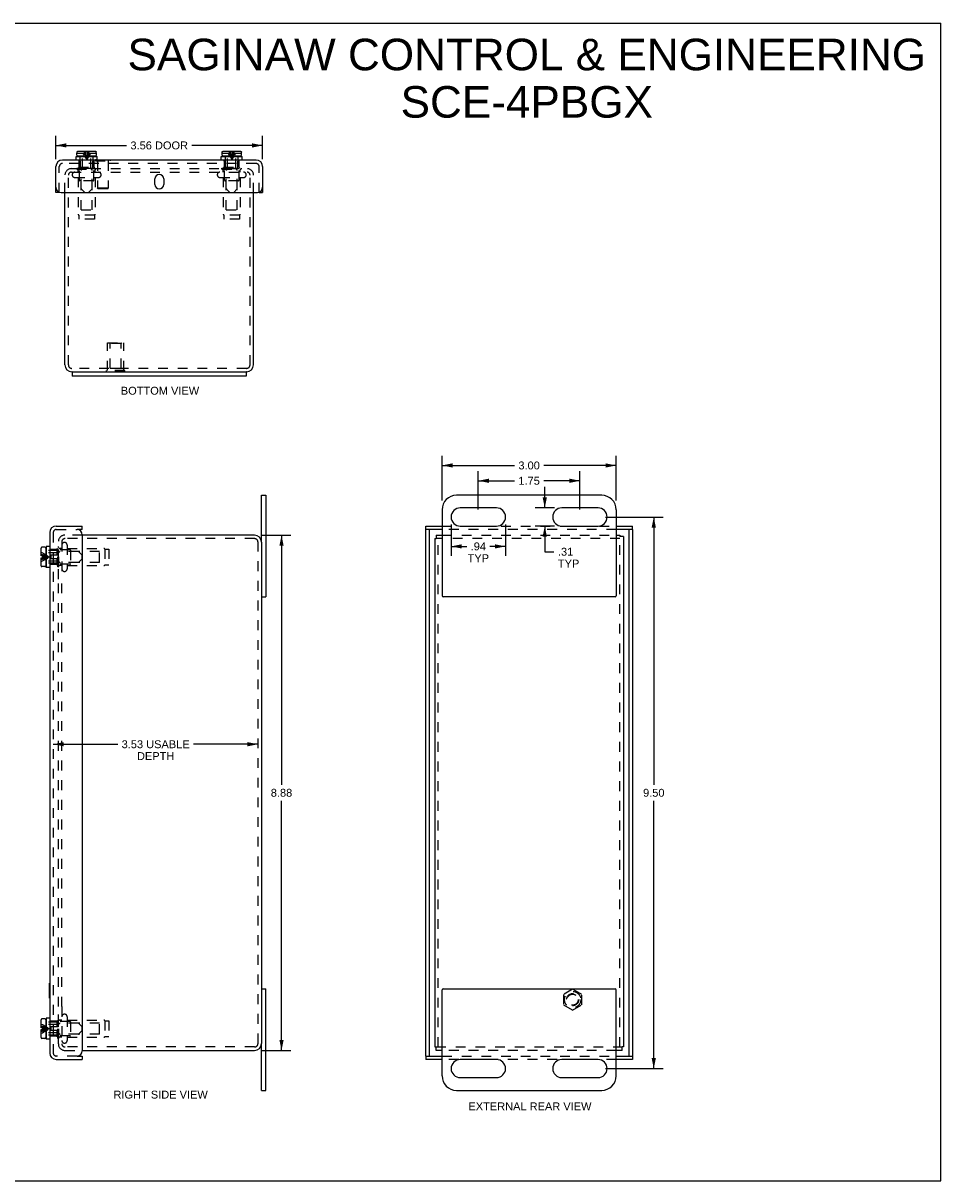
# Model space of a CAD drawing. Header units: inches. Extents: x 0 to 30.8, y 0 to 19.9.
# Tile 3 of 3: x 15 to 30.8, y 0 to 19.9. Entities that reach past the tile are written whole.
import ezdxf

# ---------------------------------------------------------------- set-up
doc = ezdxf.new("R2010")
doc.units = ezdxf.units.IN
doc.header["$LTSCALE"] = 1.694904
doc.header["$MEASUREMENT"] = 0
doc.linetypes.add('HIDDEN', pattern=[0.2, 0.1, -0.1])
doc.layers.get('0').update_dxf_attribs({"linetype": 'CONTINUOUS'})
for name, color, linetype in [('DEFAULT_2', 8, 'HIDDEN'), ('DIMENSIONS', 7, 'CONTINUOUS'), ('DOOR_ASSEMBLY', 7, 'CONTINUOUS')]:
    doc.layers.add(name, color=color, linetype=linetype)
doc.styles.get("Standard").update_dxf_attribs({"font": 'arial.ttf'})
doc.dimstyles.new('DIMSTYLE_2', dxfattribs={"dimtxt": 0.135955, "dimasz": 0.181273, "dimexe": 0.09, "dimexo": 0.07, "dimgap": 0.0375, "dimtad": 0, "dimtih": 1, "dimtoh": 1, "dimzin": 4, "dimdsep": 46, "dimtxsty": 'Standard', "dimblk": '_FILLED', "dimblk1": '_FILLED', "dimblk2": '_FILLED', "dimcen": 0.09, "dimadec": 3, "dimazin": 1, "dimtfac": 1, "dimtdec": 3, "dimtofl": 0, "dimtmove": 0, "dimatfit": 3, "dimldrblk": '_FILLED', "dimfxl": 0, "dimtolj": 1, "dimtzin": 4, "dimarcsym": 0})

# ---------------------------------------------------------------- blocks, each defined once
blk = doc.blocks.new('_FILLED')
at = {"color": 0, "linetype": 'ByBlock'}
blk.add_solid([(0, 0), (-1, 0.2), (-1, -0.2)], dxfattribs=at)
blk = doc.blocks.new('*D3')
at = {"layer": 'DIMENSIONS', "color": 2, "linetype": 'Continuous'}
for p, q in [((15.567, 17.597), (15.567, 17.997)), ((19.13, 17.597), (19.13, 17.997)), ((15.567, 17.834), (16.785, 17.834)), ((19.13, 17.834), (17.912, 17.834))]:
    blk.add_line(p, q, dxfattribs=at)
at = {"layer": 'DIMENSIONS', "color": 2, "linetype": 'Continuous', "xscale": 0.1812731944, "yscale": 0.1812731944, "zscale": 0.1812731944, "rotation": 180}
blk.add_blockref('_FILLED', (15.567, 17.834), dxfattribs=at)
at = {"layer": 'DIMENSIONS', "color": 2, "linetype": 'Continuous', "xscale": 0.1812731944, "yscale": 0.1812731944, "zscale": 0.1812731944}
blk.add_blockref('_FILLED', (19.13, 17.834), dxfattribs=at)
at = {"layer": 'DIMENSIONS', "color": 2, "linetype": 'Continuous', "insert": (17.349, 17.902), "char_height": 0.136, "width": 0.99111, "attachment_point": 2, "line_spacing_factor": 0.9}
blk.add_mtext('3.56 DOOR', dxfattribs=at)
blk = doc.blocks.new('*D4')
at = {"layer": 'DIMENSIONS', "color": 2, "linetype": 'Continuous'}
for p, q in [((22.222, 11.717), (22.222, 12.485)), ((25.222, 11.717), (25.222, 12.485)), ((22.222, 12.322), (23.47, 12.322)), ((25.222, 12.322), (23.975, 12.322))]:
    blk.add_line(p, q, dxfattribs=at)
at = {"layer": 'DIMENSIONS', "color": 2, "linetype": 'Continuous', "xscale": 0.1812731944, "yscale": 0.1812731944, "zscale": 0.1812731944, "rotation": 180}
blk.add_blockref('_FILLED', (22.222, 12.322), dxfattribs=at)
at = {"layer": 'DIMENSIONS', "color": 2, "linetype": 'Continuous', "xscale": 0.1812731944, "yscale": 0.1812731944, "zscale": 0.1812731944}
blk.add_blockref('_FILLED', (25.222, 12.322), dxfattribs=at)
at = {"layer": 'DIMENSIONS', "color": 2, "linetype": 'Continuous', "insert": (23.722, 12.39), "char_height": 0.136, "width": 0.36945, "attachment_point": 2, "line_spacing_factor": 0.9}
blk.add_mtext('3.00', dxfattribs=at)
blk = doc.blocks.new('*D5')
at = {"layer": 'DIMENSIONS', "color": 2, "linetype": 'Continuous'}
for p, q in [((22.379, 11.307), (22.379, 10.765)), ((23.316, 11.307), (23.316, 10.765)), ((22.379, 10.928), (22.647, 10.928)), ((23.316, 10.928), (23.047, 10.928))]:
    blk.add_line(p, q, dxfattribs=at)
at = {"layer": 'DIMENSIONS', "color": 2, "linetype": 'Continuous', "xscale": 0.1812731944, "yscale": 0.1812731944, "zscale": 0.1812731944, "rotation": 180}
blk.add_blockref('_FILLED', (22.379, 10.928), dxfattribs=at)
at = {"layer": 'DIMENSIONS', "color": 2, "linetype": 'Continuous', "xscale": 0.1812731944, "yscale": 0.1812731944, "zscale": 0.1812731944}
blk.add_blockref('_FILLED', (23.316, 10.928), dxfattribs=at)
at = {"layer": 'DIMENSIONS', "color": 2, "linetype": 'Continuous', "insert": (22.847, 10.996), "char_height": 0.136, "width": 0.36844, "attachment_point": 2, "line_spacing_factor": 0.9}
blk.add_mtext('.94\\PTYP', dxfattribs=at)
blk = doc.blocks.new('*D6')
at = {"layer": 'DIMENSIONS', "color": 2, "linetype": 'Continuous'}
for p, q in [((23.992, 11.59), (23.992, 11.953)), ((24.158, 11.59), (23.828, 11.59)), ((24.158, 11.278), (23.828, 11.278)), ((23.992, 11.278), (23.992, 10.836)), ((23.992, 10.836), (24.15, 10.836))]:
    blk.add_line(p, q, dxfattribs=at)
at = {"layer": 'DIMENSIONS', "color": 2, "linetype": 'Continuous', "xscale": 0.1812731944, "yscale": 0.1812731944, "zscale": 0.1812731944}
for p, rotation in [((23.992, 11.59), 270), ((23.992, 11.278), 90)]:
    blk.add_blockref('_FILLED', p, dxfattribs=dict(at, rotation=rotation))
at = {"layer": 'DIMENSIONS', "color": 2, "linetype": 'Continuous', "insert": (24.218, 10.904), "char_height": 0.136, "width": 0.36844, "attachment_point": 1, "line_spacing_factor": 0.9}
blk.add_mtext('.31\\PTYP', dxfattribs=at)
blk = doc.blocks.new('*D7')
at = {"layer": 'DIMENSIONS', "color": 2, "linetype": 'Continuous'}
for p, q in [((19.118, 11.121), (19.619, 11.121)), ((19.456, 11.121), (19.456, 6.82)), ((19.456, 2.246), (19.456, 6.548)), ((19.118, 2.246), (19.619, 2.246))]:
    blk.add_line(p, q, dxfattribs=at)
at = {"layer": 'DIMENSIONS', "color": 2, "linetype": 'Continuous', "xscale": 0.1812731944, "yscale": 0.1812731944, "zscale": 0.1812731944}
for p, rotation in [((19.456, 11.121), 90), ((19.456, 2.246), 270)]:
    blk.add_blockref('_FILLED', p, dxfattribs=dict(at, rotation=rotation))
at = {"layer": 'DIMENSIONS', "color": 2, "linetype": 'Continuous', "insert": (19.456, 6.752), "char_height": 0.136, "width": 0.36945, "attachment_point": 2, "line_spacing_factor": 0.9}
blk.add_mtext('8.88', dxfattribs=at)
blk = doc.blocks.new('*D8')
at = {"layer": 'DIMENSIONS', "color": 2, "linetype": 'Continuous'}
for p, q in [((15.523, 7.52), (16.634, 7.52)), ((19.051, 7.52), (17.94, 7.52))]:
    blk.add_line(p, q, dxfattribs=at)
at = {"layer": 'DIMENSIONS', "color": 2, "linetype": 'Continuous', "xscale": 0.1812731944, "yscale": 0.1812731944, "zscale": 0.1812731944, "rotation": 180}
blk.add_blockref('_FILLED', (15.523, 7.52), dxfattribs=at)
at = {"layer": 'DIMENSIONS', "color": 2, "linetype": 'Continuous', "xscale": 0.1812731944, "yscale": 0.1812731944, "zscale": 0.1812731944}
blk.add_blockref('_FILLED', (19.051, 7.52), dxfattribs=at)
at = {"layer": 'DIMENSIONS', "color": 2, "linetype": 'Continuous', "insert": (17.287, 7.588), "char_height": 0.13595, "width": 1.17002, "attachment_point": 2, "line_spacing_factor": 0.9}
blk.add_mtext('3.53 USABLE\\PDEPTH', dxfattribs=at)
blk = doc.blocks.new('*D10')
at = {"layer": 'DIMENSIONS', "color": 2, "linetype": 'Continuous'}
for p, q in [((25.037, 11.434), (26.033, 11.434)), ((25.87, 11.434), (25.87, 6.82)), ((25.87, 1.934), (25.87, 6.548)), ((25.037, 1.934), (26.033, 1.934))]:
    blk.add_line(p, q, dxfattribs=at)
at = {"layer": 'DIMENSIONS', "color": 2, "linetype": 'Continuous', "xscale": 0.1812731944, "yscale": 0.1812731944, "zscale": 0.1812731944}
for p, rotation in [((25.87, 11.434), 90), ((25.87, 1.934), 270)]:
    blk.add_blockref('_FILLED', p, dxfattribs=dict(at, rotation=rotation))
at = {"layer": 'DIMENSIONS', "color": 2, "linetype": 'Continuous', "insert": (25.87, 6.752), "char_height": 0.136, "width": 0.36945, "attachment_point": 2, "line_spacing_factor": 0.9}
blk.add_mtext('9.50', dxfattribs=at)
blk = doc.blocks.new('*D11')
at = {"layer": 'DIMENSIONS', "color": 2, "linetype": 'Continuous'}
for p, q in [((22.847, 11.561), (22.847, 12.221)), ((24.597, 11.561), (24.597, 12.221)), ((22.847, 12.058), (23.47, 12.058)), ((24.597, 12.058), (23.975, 12.058))]:
    blk.add_line(p, q, dxfattribs=at)
at = {"layer": 'DIMENSIONS', "color": 2, "linetype": 'Continuous', "xscale": 0.1812731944, "yscale": 0.1812731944, "zscale": 0.1812731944, "rotation": 180}
blk.add_blockref('_FILLED', (22.847, 12.058), dxfattribs=at)
at = {"layer": 'DIMENSIONS', "color": 2, "linetype": 'Continuous', "xscale": 0.1812731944, "yscale": 0.1812731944, "zscale": 0.1812731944}
blk.add_blockref('_FILLED', (24.597, 12.058), dxfattribs=at)
at = {"layer": 'DIMENSIONS', "color": 2, "linetype": 'Continuous', "insert": (23.722, 12.126), "char_height": 0.136, "width": 0.36945, "attachment_point": 2, "line_spacing_factor": 0.9}
blk.add_mtext('1.75', dxfattribs=at)

msp = doc.modelspace()

# ---------------------------------------------------------------- linework, layer by layer
at = {"color": 7, "linetype": 'Continuous'}
for p, q in [((0, 19.9401), (30.8164, 19.9401)), ((30.8164, 0), (30.8164, 19.9401)), ((15.8486, 13.9343), (18.8486, 13.9343)), ((15.8486, 13.9343), (15.8486, 13.8593)), ((18.8486, 13.9343), (18.8486, 13.8593)), ((19.1107, 11.0013), (19.1107, 11.8088)), ((19.1107, 11.8088), (19.1857, 11.8088)), ((22.0973, 11.0613), (22.1193, 11.0613)), ((22.1193, 11.1213), (22.1193, 11.0613)), ((25.2873, 11.1213), (25.2873, 11.0993)), ((25.3473, 11.0993), (25.2873, 11.0993)), ((19.1107, 10.0588), (19.1857, 10.0588)), ((19.1107, 3.3088), (19.1857, 3.3088)), ((19.1107, 1.5588), (19.1107, 2.3663)), ((22.0973, 2.3063), (22.1193, 2.3063)), ((22.1193, 2.2463), (22.1193, 2.3063)), ((25.3473, 2.3063), (25.3253, 2.3063)), ((25.3253, 2.2463), (25.3253, 2.3063)), ((19.1107, 1.5588), (19.1857, 1.5588)), ((0, 0), (30.8164, 0))]:
    msp.add_line(p, q, dxfattribs=at)
at = {"color": 3, "linetype": 'Continuous'}
for p, q in [((15.7236, 14.0543), (15.7236, 17.0223)), ((18.9736, 14.0543), (18.9736, 17.0223)), ((15.8486, 13.9343), (15.8436, 13.9343)), ((18.8486, 13.8593), (15.8486, 13.8593)), ((18.8536, 13.9343), (18.8486, 13.9343)), ((19.1857, 11.8088), (19.1857, 10.0588)), ((24.9723, 11.8088), (22.4723, 11.8088)), ((23.1598, 11.59), (22.5348, 11.59)), ((24.9098, 11.59), (24.2848, 11.59)), ((22.2223, 11.5588), (22.2223, 10.0788)), ((25.2223, 11.5588), (25.2223, 10.0788)), ((22.5348, 11.2775), (23.1598, 11.2775)), ((24.2848, 11.2775), (24.9098, 11.2775)), ((18.9907, 11.1213), (16.0227, 11.1213)), ((19.1107, 11.0013), (19.1107, 2.3663)), ((22.0973, 11.0613), (22.0973, 2.3063)), ((22.1193, 11.1213), (22.2223, 11.1213)), ((25.2223, 11.1213), (25.2873, 11.1213)), ((25.3473, 11.0993), (25.3473, 2.3063)), ((25.2023, 10.0588), (22.2423, 10.0588)), ((19.1857, 1.5588), (19.1857, 3.3088)), ((22.2223, 1.8088), (22.2223, 3.2888)), ((22.2423, 3.3088), (25.2023, 3.3088)), ((25.2223, 1.8088), (25.2223, 3.2888)), ((16.0227, 2.2463), (18.9907, 2.2463)), ((22.2223, 2.2463), (22.1193, 2.2463)), ((25.3253, 2.2463), (25.2223, 2.2463)), ((23.1598, 2.09), (22.5348, 2.09)), ((24.9098, 2.09), (24.2848, 2.09)), ((22.5348, 1.7775), (23.1598, 1.7775)), ((24.2848, 1.7775), (24.9098, 1.7775)), ((22.4723, 1.5588), (24.9723, 1.5588))]:
    msp.add_line(p, q, dxfattribs=at)
for centre, radius, start, end in [((15.8436, 14.0543), 0.12, 180, 270), ((18.8536, 14.0543), 0.12, 270, 360), ((22.4723, 11.5588), 0.25, 90, 180), ((24.9723, 11.5588), 0.25, 0, 90), ((22.5348, 11.4338), 0.1562, 90, 270), ((23.1598, 11.4338), 0.1562, 270, 90), ((24.2848, 11.4338), 0.1562, 90, 270), ((24.9098, 11.4338), 0.1562, 270, 90), ((18.9907, 11.0013), 0.12, 0, 90), ((22.2423, 10.0788), 0.02, 180, 270), ((25.2023, 10.0788), 0.02, 270, 360), ((22.2423, 3.2888), 0.02, 90, 180), ((25.2023, 3.2888), 0.02, 0, 90), ((18.9907, 2.3663), 0.12, 270, 360), ((22.5348, 1.9338), 0.1562, 90, 270), ((23.1598, 1.9338), 0.1562, 270, 90), ((24.2848, 1.9338), 0.1562, 90, 270), ((24.9098, 1.9338), 0.1562, 270, 90), ((22.4723, 1.8088), 0.25, 180, 270), ((24.9723, 1.8088), 0.25, 270, 360)]:
    msp.add_arc(centre, radius, start, end, dxfattribs=at)
at = {"layer": 'DEFAULT_2', "color": 8, "linetype": 'HIDDEN'}
for p, q in [((15.8356, 17.4343), (18.8616, 17.4343)), ((15.8356, 17.3743), (18.8616, 17.3743)), ((15.9286, 17.4263), (15.9286, 17.4443)), ((15.9286, 17.4443), (16.2686, 17.4443)), ((15.9286, 17.4263), (16.2686, 17.4263)), ((15.9526, 17.3743), (15.9526, 17.4163)), ((15.9736, 17.2343), (15.9736, 17.4443)), ((16.2236, 17.2343), (16.2236, 17.4443)), ((16.2446, 17.3743), (16.2446, 17.4163)), ((16.2686, 17.4263), (16.2686, 17.4443)), ((18.4286, 17.4263), (18.4286, 17.4443)), ((18.4286, 17.4443), (18.7686, 17.4443)), ((18.4286, 17.4263), (18.7686, 17.4263)), ((18.4526, 17.3743), (18.4526, 17.4163)), ((18.4736, 17.2343), (18.4736, 17.4443)), ((18.7236, 17.2343), (18.7236, 17.4443)), ((18.7446, 17.3743), (18.7446, 17.4163)), ((18.7686, 17.4263), (18.7686, 17.4443)), ((15.7236, 17.0223), (15.7236, 17.3193)), ((15.7836, 14.0543), (15.7836, 17.3193)), ((15.8949, 17.2818), (16.3024, 17.2818)), ((15.9526, 17.2818), (15.9526, 16.6486)), ((16.2136, 17.2243), (15.9836, 17.2243)), ((16.0036, 16.7243), (16.0036, 17.2243)), ((16.1936, 16.7243), (16.1936, 17.2243)), ((16.2446, 17.2818), (16.2446, 16.6486)), ((18.3949, 17.2818), (18.8024, 17.2818)), ((18.4526, 17.2818), (18.4526, 16.6486)), ((18.7136, 17.2243), (18.4836, 17.2243)), ((18.5036, 16.7243), (18.5036, 17.2243)), ((18.6936, 16.7243), (18.6936, 17.2243)), ((18.7446, 17.2818), (18.7446, 16.6486)), ((18.9136, 14.0543), (18.9136, 17.3193)), ((18.9736, 17.0223), (18.9736, 17.3193)), ((15.9636, 16.6308), (15.9636, 16.5618)), ((16.2336, 16.6308), (15.9636, 16.6308)), ((16.2336, 16.5618), (15.9636, 16.5618)), ((16.0036, 16.7243), (16.1936, 16.7243)), ((16.2336, 16.6308), (16.2336, 16.5618)), ((18.7336, 16.6308), (18.4636, 16.6308)), ((18.4636, 16.6308), (18.4636, 16.5618)), ((18.7336, 16.5618), (18.4636, 16.5618)), ((18.5036, 16.7243), (18.6936, 16.7243)), ((18.7336, 16.6308), (18.7336, 16.5618)), ((16.4586, 14.4339), (16.7386, 14.4339)), ((16.4586, 13.9549), (16.4586, 14.4339)), ((16.5036, 14.4239), (16.4936, 14.4339)), ((16.6936, 14.4239), (16.5036, 14.4239)), ((16.5036, 13.9964), (16.5036, 14.4239)), ((16.6936, 14.4239), (16.7036, 14.4339)), ((16.6936, 13.9964), (16.6936, 14.4239)), ((16.7386, 13.9549), (16.7386, 14.4339)), ((18.8536, 13.9943), (15.8436, 13.9943)), ((16.5036, 13.9964), (16.6936, 13.9964)), ((16.7546, 13.9549), (16.4426, 13.9549)), ((16.4426, 13.9339), (16.4426, 13.9549)), ((16.7546, 13.9339), (16.4426, 13.9339)), ((16.5986, 13.9339), (16.5986, 13.9549)), ((16.7546, 13.9339), (16.7546, 13.9549)), ((15.6107, 10.3652), (15.6107, 11.0093)), ((15.6707, 11.0093), (15.6707, 10.3652)), ((16.0227, 11.1213), (15.7227, 11.1213)), ((15.7257, 11.0613), (15.7227, 11.0613)), ((18.9907, 11.0613), (15.7257, 11.0613)), ((19.0507, 2.3663), (19.0507, 11.0013)), ((25.2873, 11.0613), (22.1193, 11.0613)), ((22.1573, 2.3063), (22.1573, 11.0613)), ((22.2223, 11.1213), (25.2223, 11.1213)), ((25.2873, 2.3063), (25.2873, 11.0993)), ((15.6007, 10.5763), (15.6007, 10.9163)), ((15.6187, 10.9163), (15.6007, 10.9163)), ((15.8107, 10.8713), (15.6007, 10.8713)), ((15.6187, 10.5763), (15.6187, 10.9163)), ((15.6707, 10.8923), (15.6287, 10.8923)), ((15.7632, 10.95), (15.7632, 10.5425)), ((15.7632, 10.8923), (16.3964, 10.8923)), ((15.8207, 10.8613), (15.8207, 10.6313)), ((16.3207, 10.8413), (15.8207, 10.8413)), ((16.3207, 10.6513), (16.3207, 10.8413)), ((16.4142, 10.8813), (16.4142, 10.6113)), ((16.4142, 10.8813), (16.4832, 10.8813)), ((16.4832, 10.8813), (16.4832, 10.6113)), ((15.8107, 10.6213), (15.6007, 10.6213)), ((15.6187, 10.5763), (15.6007, 10.5763)), ((15.6707, 10.6003), (15.6287, 10.6003)), ((15.7632, 10.6003), (16.3964, 10.6003)), ((16.3207, 10.6513), (15.8207, 10.6513)), ((16.4142, 10.6113), (16.4832, 10.6113)), ((15.6107, 3.0025), (15.6107, 10.365)), ((15.6707, 3.0025), (15.6707, 10.365)), ((24.4723, 3.3014), (24.3163, 3.2113)), ((24.3163, 3.2113), (24.3163, 3.0312)), ((24.6283, 3.2113), (24.4723, 3.3014)), ((24.6283, 3.0312), (24.6283, 3.2113)), ((15.6107, 2.3583), (15.6107, 3.0024)), ((15.6707, 3.0024), (15.6707, 2.3583)), ((24.3163, 3.0312), (24.4723, 2.9411)), ((24.4723, 2.9411), (24.6283, 3.0312)), ((15.7632, 2.825), (15.7632, 2.4175)), ((15.6187, 2.7913), (15.6007, 2.7913)), ((15.6007, 2.4513), (15.6007, 2.7913)), ((15.8107, 2.7463), (15.6007, 2.7463)), ((15.6187, 2.4513), (15.6187, 2.7913)), ((15.6707, 2.7673), (15.6287, 2.7673)), ((15.7632, 2.7673), (16.3964, 2.7673)), ((15.8207, 2.7363), (15.8207, 2.5063)), ((16.3207, 2.7163), (15.8207, 2.7163)), ((16.3207, 2.5263), (16.3207, 2.7163)), ((16.4142, 2.7563), (16.4832, 2.7563)), ((16.4142, 2.7563), (16.4142, 2.4863)), ((16.4832, 2.7563), (16.4832, 2.4863)), ((15.8107, 2.4963), (15.6007, 2.4963)), ((15.6187, 2.4513), (15.6007, 2.4513)), ((15.6707, 2.4753), (15.6287, 2.4753)), ((15.7632, 2.4753), (16.3964, 2.4753)), ((16.3207, 2.5263), (15.8207, 2.5263)), ((16.4142, 2.4863), (16.4832, 2.4863)), ((15.7227, 2.3063), (15.7257, 2.3063)), ((15.7227, 2.2463), (16.0227, 2.2463)), ((18.9907, 2.3063), (15.7257, 2.3063)), ((22.1193, 2.3063), (25.3253, 2.3063)), ((25.2223, 2.2463), (22.2223, 2.2463))]:
    msp.add_line(p, q, dxfattribs=at)
for radius in [0.1421, 0.14, 0.105, 0.095]:
    msp.add_circle((24.4723, 3.1213), radius, dxfattribs=at)
for centre, radius, start, end in [((15.8356, 17.3223), 0.112, 90, 180), ((15.8356, 17.3223), 0.052, 90, 180), ((15.8949, 17.328), 0.0462, 90, 270), ((15.9426, 17.4163), 0.01, 0, 90), ((16.2546, 17.4163), 0.01, 90, 180), ((16.3024, 17.328), 0.0462, 270, 90), ((18.3949, 17.328), 0.0462, 90, 270), ((18.4426, 17.4163), 0.01, 0, 90), ((18.7546, 17.4163), 0.01, 90, 180), ((18.8024, 17.328), 0.0462, 270, 90), ((18.8616, 17.3223), 0.112, 0, 90), ((18.8616, 17.3223), 0.052, 0, 90), ((15.9836, 17.2343), 0.01, 180, 270), ((16.2136, 17.2343), 0.01, 270, 360), ((18.4836, 17.2343), 0.01, 180, 270), ((18.7136, 17.2343), 0.01, 270, 360), ((15.9726, 16.6486), 0.02, 180, 243.25632), ((16.2246, 16.6486), 0.02, 296.74368, 360), ((18.4726, 16.6486), 0.02, 180, 243.25632), ((18.7246, 16.6486), 0.02, 296.74368, 360), ((15.8436, 14.0543), 0.06, 180, 270), ((18.8536, 14.0543), 0.06, 270, 360), ((15.7227, 11.0093), 0.112, 90, 180), ((15.7227, 11.0093), 0.052, 90, 180), ((15.717, 10.95), 0.0462, 0, 180), ((18.9907, 11.0013), 0.06, 0, 90), ((15.6287, 10.9023), 0.01, 180.00004, 270), ((15.8107, 10.8613), 0.01, 359.99997, 90), ((16.3964, 10.8723), 0.02, 26.74368, 90), ((15.6287, 10.5903), 0.01, 90, 179.99996), ((15.8107, 10.6313), 0.01, 270, 0.00003), ((16.3964, 10.6203), 0.02, 270, 333.25632), ((15.717, 10.5425), 0.0462, 180, 360), ((15.717, 2.825), 0.0462, 0, 180), ((15.6287, 2.7773), 0.01, 180.00004, 270), ((15.8107, 2.7363), 0.01, 359.99997, 90), ((16.3964, 2.7473), 0.02, 26.74368, 90), ((15.6287, 2.4653), 0.01, 90, 179.99996), ((15.717, 2.4175), 0.0462, 180, 360), ((15.8107, 2.5063), 0.01, 270, 0.00003), ((16.3964, 2.4953), 0.02, 270, 333.25632), ((15.7227, 2.3583), 0.112, 180, 270), ((15.7227, 2.3583), 0.052, 180, 270), ((18.9907, 2.3663), 0.06, 270, 360)]:
    msp.add_arc(centre, radius, start, end, dxfattribs=at)
at = {"layer": 'DOOR_ASSEMBLY', "color": 3, "linetype": 'Continuous'}
for p, q in [((19.0179, 17.5823), (15.6794, 17.5823)), ((15.5674, 17.0223), (15.5674, 17.4703)), ((19.1299, 17.4703), (19.1299, 17.0223)), ((17.2705, 17.1629), (17.2705, 17.2567)), ((17.4268, 17.2567), (17.4268, 17.1629)), ((15.6574, 17.0223), (19.0399, 17.0223)), ((15.5747, 11.2775), (16.0227, 11.2775)), ((21.9411, 11.2775), (22.2223, 11.2775)), ((21.9411, 2.15), (21.9411, 11.2175)), ((25.2223, 11.2775), (25.5036, 11.2775)), ((25.5036, 11.2175), (25.5036, 2.15)), ((15.4627, 11.1655), (15.4627, 2.202)), ((16.0227, 11.1275), (16.0227, 2.24)), ((15.5747, 2.09), (16.0227, 2.09)), ((22.2223, 2.09), (21.9411, 2.09)), ((25.5036, 2.09), (25.2223, 2.09))]:
    msp.add_line(p, q, dxfattribs=at)
at = {"layer": 'DOOR_ASSEMBLY', "color": 7, "linetype": 'Continuous'}
for p, q in [((15.9176, 17.5823), (15.9176, 17.6448)), ((15.9176, 17.6448), (16.2796, 17.6448)), ((15.9316, 17.6648), (15.9316, 17.6998)), ((15.9316, 17.6998), (15.9324, 17.6998)), ((15.9324, 17.6998), (15.9324, 17.7178)), ((16.2506, 17.6498), (15.9466, 17.6498)), ((15.9475, 17.7328), (16.2497, 17.7328)), ((16.0256, 17.6448), (16.0256, 17.6498)), ((16.1716, 17.6448), (16.1716, 17.6498)), ((16.2648, 17.6998), (16.2648, 17.7178)), ((16.2648, 17.6998), (16.2656, 17.6998)), ((16.2656, 17.6648), (16.2656, 17.6998)), ((16.2796, 17.5823), (16.2796, 17.6448)), ((16.2796, 17.5863), (16.5054, 17.5863)), ((16.5054, 17.5863), (16.5054, 17.5823)), ((18.4176, 17.5823), (18.4176, 17.6448)), ((18.4176, 17.6448), (18.7796, 17.6448)), ((18.4316, 17.6648), (18.4316, 17.6998)), ((18.4316, 17.6998), (18.4324, 17.6998)), ((18.4324, 17.6998), (18.4324, 17.7178)), ((18.7506, 17.6498), (18.4466, 17.6498)), ((18.4475, 17.7328), (18.7497, 17.7328)), ((18.5256, 17.6448), (18.5256, 17.6498)), ((18.6716, 17.6448), (18.6716, 17.6498)), ((18.7648, 17.6998), (18.7648, 17.7178)), ((18.7648, 17.6998), (18.7656, 17.6998)), ((18.7656, 17.6648), (18.7656, 17.6998)), ((18.7796, 17.5823), (18.7796, 17.6448)), ((15.6274, 17.0223), (15.5674, 17.0223)), ((19.0699, 17.0223), (19.1299, 17.0223)), ((16.0227, 11.2175), (15.9327, 11.2175)), ((16.0227, 11.2175), (16.0227, 11.2775)), ((21.9411, 11.2175), (21.9411, 11.2775)), ((22.2223, 11.2175), (21.9411, 11.2175)), ((22.0011, 11.2175), (22.0011, 2.15)), ((25.5036, 11.2175), (25.2223, 11.2175)), ((25.4436, 2.15), (25.4436, 11.2175)), ((25.5036, 11.2175), (25.5036, 11.2775)), ((15.3122, 10.7628), (15.3122, 10.8983)), ((15.3802, 10.9133), (15.3272, 10.9133)), ((15.3952, 10.8983), (15.3952, 10.5943)), ((15.4002, 10.8193), (15.3952, 10.8193)), ((15.4002, 10.9273), (15.4002, 10.5653)), ((15.4627, 10.9273), (15.4002, 10.9273)), ((15.3452, 10.7628), (15.3122, 10.7628)), ((15.3122, 10.5943), (15.3122, 10.7298)), ((15.3122, 10.7298), (15.3452, 10.7298)), ((15.3802, 10.5793), (15.3272, 10.5793)), ((15.3452, 10.7298), (15.3452, 10.7628)), ((15.4002, 10.6733), (15.3952, 10.6733)), ((15.4627, 10.5653), (15.4002, 10.5653)), ((15.4587, 3.403), (15.4627, 3.403)), ((15.4587, 3.147), (15.4587, 3.403)), ((15.4587, 3.147), (15.4627, 3.147)), ((15.4627, 2.8023), (15.4002, 2.8023)), ((15.4002, 2.8023), (15.4002, 2.4403)), ((15.3122, 2.6378), (15.3122, 2.7733)), ((15.3452, 2.6378), (15.3122, 2.6378)), ((15.3122, 2.6048), (15.3452, 2.6048)), ((15.3122, 2.4693), (15.3122, 2.6048)), ((15.3802, 2.7883), (15.3272, 2.7883)), ((15.3452, 2.6048), (15.3452, 2.6378)), ((15.3952, 2.7733), (15.3952, 2.4693)), ((15.4002, 2.6943), (15.3952, 2.6943)), ((15.3802, 2.4543), (15.3272, 2.4543)), ((15.4002, 2.5483), (15.3952, 2.5483)), ((15.4627, 2.4403), (15.4002, 2.4403)), ((15.9327, 2.15), (16.0227, 2.15)), ((16.0227, 2.15), (16.0227, 2.09)), ((21.9411, 2.15), (22.2223, 2.15)), ((21.9411, 2.15), (21.9411, 2.09)), ((25.2223, 2.15), (25.5036, 2.15)), ((25.5036, 2.15), (25.5036, 2.09))]:
    msp.add_line(p, q, dxfattribs=at)
at = {"layer": 'DOOR_ASSEMBLY', "color": 8, "linetype": 'HIDDEN'}
for p, q in [((15.9324, 17.6998), (16.0661, 17.6998)), ((15.9336, 17.7235), (15.9336, 17.7235)), ((15.9342, 17.7249), (15.9342, 17.7249)), ((15.935, 17.7261), (15.935, 17.7261)), ((15.9359, 17.7273), (15.9359, 17.7273)), ((15.9369, 17.7284), (15.9369, 17.7284)), ((15.938, 17.7294), (15.938, 17.7294)), ((15.9392, 17.7303), (15.9392, 17.7303)), ((15.9404, 17.731), (15.9404, 17.731)), ((15.9418, 17.7316), (15.9418, 17.7316)), ((15.9461, 17.7327), (15.9446, 17.7325)), ((15.9686, 17.5648), (15.9686, 17.5823)), ((15.9686, 17.5648), (15.9928, 17.5648)), ((15.9721, 17.4573), (15.9721, 17.5648)), ((15.9886, 17.5648), (15.9886, 17.6448)), ((15.9928, 17.4348), (15.9928, 17.5648)), ((16.0256, 17.437), (16.0256, 17.6448)), ((16.053, 17.6642), (16.0635, 17.6468)), ((16.1336, 17.7049), (16.1312, 17.6998)), ((16.1312, 17.6998), (16.2648, 17.6998)), ((16.1442, 17.6642), (16.1337, 17.6468)), ((16.1716, 17.437), (16.1716, 17.6448)), ((16.2045, 17.4348), (16.2045, 17.5648)), ((16.2045, 17.5648), (16.2286, 17.5648)), ((16.2086, 17.5648), (16.2086, 17.6448)), ((16.2251, 17.4573), (16.2251, 17.5648)), ((16.2286, 17.5648), (16.2286, 17.5823)), ((16.2494, 17.5863), (16.2494, 17.5683)), ((16.2796, 17.5863), (16.2494, 17.5863)), ((16.2494, 17.5683), (16.5054, 17.5683)), ((16.2555, 17.7316), (16.2555, 17.7316)), ((16.2568, 17.731), (16.2568, 17.731)), ((16.2581, 17.7303), (16.2581, 17.7303)), ((16.2593, 17.7294), (16.2593, 17.7294)), ((16.2604, 17.7284), (16.2604, 17.7284)), ((16.2614, 17.7273), (16.2614, 17.7273)), ((16.2623, 17.7261), (16.2623, 17.7261)), ((16.263, 17.7249), (16.263, 17.7249)), ((16.2637, 17.7235), (16.2637, 17.7235)), ((16.2647, 17.7193), (16.2645, 17.7207)), ((16.2834, 17.5683), (16.2834, 17.0963)), ((16.4714, 17.5683), (16.4714, 17.0963)), ((16.5054, 17.5823), (16.5054, 17.5683)), ((18.4324, 17.6998), (18.5661, 17.6998)), ((18.4336, 17.7235), (18.4336, 17.7235)), ((18.4342, 17.7249), (18.4342, 17.7249)), ((18.435, 17.7261), (18.435, 17.7261)), ((18.4359, 17.7273), (18.4359, 17.7273)), ((18.4369, 17.7284), (18.4369, 17.7284)), ((18.438, 17.7294), (18.438, 17.7294)), ((18.4392, 17.7303), (18.4392, 17.7303)), ((18.4404, 17.731), (18.4404, 17.731)), ((18.4418, 17.7316), (18.4418, 17.7316)), ((18.4461, 17.7327), (18.4446, 17.7325)), ((18.4686, 17.5648), (18.4686, 17.5823)), ((18.4686, 17.5648), (18.4928, 17.5648)), ((18.4721, 17.4573), (18.4721, 17.5648)), ((18.4886, 17.5648), (18.4886, 17.6448)), ((18.4928, 17.4348), (18.4928, 17.5648)), ((18.5256, 17.437), (18.5256, 17.6448)), ((18.553, 17.6642), (18.5635, 17.6468)), ((18.6336, 17.7049), (18.6312, 17.6998)), ((18.6312, 17.6998), (18.7648, 17.6998)), ((18.6442, 17.6642), (18.6337, 17.6468)), ((18.6716, 17.437), (18.6716, 17.6448)), ((18.7045, 17.4348), (18.7045, 17.5648)), ((18.7045, 17.5648), (18.7286, 17.5648)), ((18.7086, 17.5648), (18.7086, 17.6448)), ((18.7251, 17.4573), (18.7251, 17.5648)), ((18.7286, 17.5648), (18.7286, 17.5823)), ((18.7512, 17.7327), (18.7512, 17.7327)), ((18.7555, 17.7316), (18.7555, 17.7316)), ((18.7568, 17.731), (18.7568, 17.731)), ((18.7581, 17.7303), (18.7581, 17.7303)), ((18.7593, 17.7294), (18.7593, 17.7294)), ((18.7604, 17.7284), (18.7604, 17.7284)), ((18.7614, 17.7273), (18.7614, 17.7273)), ((18.7623, 17.7261), (18.7623, 17.7261)), ((18.763, 17.7249), (18.763, 17.7249)), ((18.7637, 17.7235), (18.7637, 17.7235)), ((18.7647, 17.7193), (18.7645, 17.7207)), ((15.6274, 17.0223), (15.6274, 17.4703)), ((19.0179, 17.5223), (15.6794, 17.5223)), ((15.9588, 17.4573), (15.9668, 17.4495)), ((15.9588, 17.4573), (16.2385, 17.4573)), ((15.9668, 17.4495), (15.9745, 17.442)), ((15.9745, 17.442), (15.9819, 17.4348)), ((16.2153, 17.4348), (15.9819, 17.4348)), ((16.0046, 17.09), (16.0046, 17.4036)), ((16.0212, 17.4264), (16.009, 17.4142)), ((16.176, 17.4264), (16.1882, 17.4142)), ((16.1926, 17.09), (16.1926, 17.4036)), ((16.2153, 17.4348), (16.2228, 17.442)), ((16.2228, 17.442), (16.2305, 17.4495)), ((16.2305, 17.4495), (16.2385, 17.4573)), ((18.4588, 17.4573), (18.7385, 17.4573)), ((18.4588, 17.4573), (18.4668, 17.4495)), ((18.4668, 17.4495), (18.4745, 17.442)), ((18.4745, 17.442), (18.4819, 17.4348)), ((18.7153, 17.4348), (18.4819, 17.4348)), ((18.5046, 17.09), (18.5046, 17.4036)), ((18.5212, 17.4264), (18.509, 17.4142)), ((18.676, 17.4264), (18.6882, 17.4142)), ((18.6926, 17.09), (18.6926, 17.4036)), ((18.7153, 17.4348), (18.7228, 17.442)), ((18.7228, 17.442), (18.7305, 17.4495)), ((18.7305, 17.4495), (18.7385, 17.4573)), ((19.0699, 17.0223), (19.0699, 17.4703)), ((16.0656, 17.0228), (16.009, 17.0794)), ((16.0656, 17.0228), (16.1316, 17.0228)), ((16.1316, 17.0228), (16.1882, 17.0794)), ((16.2934, 17.0863), (16.2834, 17.0963)), ((16.4714, 17.0963), (16.2834, 17.0963)), ((16.4614, 17.0863), (16.2934, 17.0863)), ((16.4614, 17.0863), (16.4714, 17.0963)), ((18.5656, 17.0228), (18.509, 17.0794)), ((18.5656, 17.0228), (18.6316, 17.0228)), ((18.6316, 17.0228), (18.6882, 17.0794)), ((15.5747, 11.2175), (15.9327, 11.2175)), ((22.2223, 11.2775), (25.2223, 11.2775)), ((25.2223, 11.2175), (22.2223, 11.2175)), ((15.5227, 11.1655), (15.5227, 2.202)), ((15.6102, 10.8563), (15.4002, 10.8563)), ((15.608, 10.8193), (15.4002, 10.8193)), ((15.5877, 10.8763), (15.4627, 10.8763)), ((15.4802, 10.7763), (15.4802, 10.7163)), ((15.6102, 10.7763), (15.4802, 10.7763)), ((15.5877, 10.7763), (15.5877, 10.8893)), ((15.6102, 10.8668), (15.5877, 10.8893)), ((15.6102, 10.8668), (15.6102, 10.7763)), ((15.6186, 10.8237), (15.6308, 10.8359)), ((15.955, 10.8403), (15.6415, 10.8403)), ((16.0222, 10.7793), (15.9656, 10.8359)), ((16.0222, 10.7133), (16.0222, 10.7793)), ((15.3808, 10.7557), (15.3982, 10.7535)), ((15.3808, 10.7369), (15.3982, 10.739)), ((15.608, 10.6733), (15.4002, 10.6733)), ((15.6102, 10.6363), (15.4002, 10.6363)), ((15.5877, 10.6163), (15.4627, 10.6163)), ((15.6102, 10.7163), (15.4802, 10.7163)), ((15.5877, 10.6033), (15.5877, 10.7163)), ((15.6102, 10.6258), (15.5877, 10.6033)), ((15.6102, 10.7163), (15.6102, 10.6258)), ((15.6186, 10.6689), (15.6308, 10.6567)), ((15.955, 10.6523), (15.6415, 10.6523)), ((16.0222, 10.7133), (15.9656, 10.6567)), ((15.3808, 2.6307), (15.3982, 2.6285)), ((15.3808, 2.6119), (15.3982, 2.614)), ((15.6102, 2.7313), (15.4002, 2.7313)), ((15.608, 2.6943), (15.4002, 2.6943)), ((15.5877, 2.7513), (15.4627, 2.7513)), ((15.6102, 2.6513), (15.4802, 2.6513)), ((15.4802, 2.6513), (15.4802, 2.5913)), ((15.6102, 2.7418), (15.5877, 2.7643)), ((15.5877, 2.6513), (15.5877, 2.7643)), ((15.6102, 2.7418), (15.6102, 2.6513)), ((15.6186, 2.6987), (15.6308, 2.7109)), ((15.955, 2.7153), (15.6415, 2.7153)), ((16.0222, 2.6543), (15.9656, 2.7109)), ((16.0222, 2.5883), (16.0222, 2.6543)), ((15.608, 2.5483), (15.4002, 2.5483)), ((15.6102, 2.5113), (15.4002, 2.5113)), ((15.5877, 2.4913), (15.4627, 2.4913)), ((15.6102, 2.5913), (15.4802, 2.5913)), ((15.5877, 2.4783), (15.5877, 2.5913)), ((15.6102, 2.5008), (15.5877, 2.4783)), ((15.6102, 2.5913), (15.6102, 2.5008)), ((15.6186, 2.5439), (15.6308, 2.5317)), ((15.955, 2.5273), (15.6415, 2.5273)), ((16.0222, 2.5883), (15.9656, 2.5317)), ((15.9327, 2.15), (15.5747, 2.15)), ((22.2223, 2.15), (25.2223, 2.15)), ((25.2223, 2.09), (22.2223, 2.09))]:
    msp.add_line(p, q, dxfattribs=at)
at = {"layer": 'DOOR_ASSEMBLY', "color": 7, "linetype": 'Continuous'}
for points in [[(15.9324, 17.7178), (15.9325, 17.7193), (15.9327, 17.7207), (15.9331, 17.7221), (15.9336, 17.7235), (15.9342, 17.7249), (15.935, 17.7261), (15.9359, 17.7273), (15.9369, 17.7284), (15.938, 17.7294), (15.9392, 17.7303), (15.9404, 17.731), (15.9418, 17.7316), (15.9432, 17.7321), (15.9446, 17.7325), (15.9461, 17.7327), (15.9475, 17.7328)], [(16.2497, 17.7328), (16.2512, 17.7327), (16.2527, 17.7325), (16.2541, 17.7321), (16.2555, 17.7316), (16.2568, 17.731), (16.2581, 17.7303), (16.2593, 17.7294), (16.2604, 17.7284), (16.2614, 17.7273), (16.2623, 17.7261), (16.263, 17.7249), (16.2637, 17.7235), (16.2642, 17.7221), (16.2645, 17.7207), (16.2647, 17.7193), (16.2648, 17.7178)], [(18.4324, 17.7178), (18.4325, 17.7193), (18.4327, 17.7207), (18.4331, 17.7221), (18.4336, 17.7235), (18.4342, 17.7249), (18.435, 17.7261), (18.4359, 17.7273), (18.4369, 17.7284), (18.438, 17.7294), (18.4392, 17.7303), (18.4404, 17.731), (18.4418, 17.7316), (18.4432, 17.7321), (18.4446, 17.7325), (18.4461, 17.7327), (18.4475, 17.7328)], [(18.7497, 17.7328), (18.7512, 17.7327), (18.7527, 17.7325), (18.7541, 17.7321), (18.7555, 17.7316), (18.7568, 17.731), (18.7581, 17.7303), (18.7593, 17.7294), (18.7604, 17.7284), (18.7614, 17.7273), (18.7623, 17.7261), (18.763, 17.7249), (18.7637, 17.7235), (18.7642, 17.7221), (18.7645, 17.7207), (18.7647, 17.7193), (18.7648, 17.7178)]]:
    msp.add_lwpolyline(points, dxfattribs=at)
at = {"layer": 'DOOR_ASSEMBLY', "color": 8, "linetype": 'HIDDEN'}
for points in [[(16.0339, 17.6998), (16.0432, 17.6819), (16.053, 17.6642)], [(16.0661, 17.6998), (16.0636, 17.7049), (16.0612, 17.7102), (16.0588, 17.7157), (16.0564, 17.7212), (16.054, 17.7269), (16.0516, 17.7328)], [(16.0606, 17.6998), (16.066, 17.6819), (16.0718, 17.6642), (16.078, 17.6468), (16.0845, 17.6296), (16.0914, 17.6126), (16.0986, 17.5958)], [(16.0635, 17.6468), (16.0746, 17.6296), (16.0863, 17.6126), (16.0986, 17.5958)], [(16.071, 17.7328), (16.0747, 17.709), (16.0788, 17.6856), (16.0832, 17.6626), (16.088, 17.64), (16.0931, 17.6177), (16.0986, 17.5958)], [(16.0821, 17.7328), (16.0843, 17.709), (16.0868, 17.6856), (16.0894, 17.6626)], [(16.0894, 17.6626), (16.0923, 17.64), (16.0953, 17.6177), (16.0986, 17.5958)], [(16.1263, 17.7328), (16.1226, 17.709), (16.1185, 17.6856), (16.1141, 17.6626), (16.1093, 17.64), (16.1041, 17.6177), (16.0986, 17.5958)], [(16.1367, 17.6998), (16.1312, 17.6819), (16.1254, 17.6642), (16.1193, 17.6468), (16.1127, 17.6296), (16.1059, 17.6126), (16.0986, 17.5958)], [(16.1078, 17.6626), (16.105, 17.64), (16.1019, 17.6177), (16.0986, 17.5958)], [(16.1337, 17.6468), (16.1226, 17.6296), (16.1109, 17.6126), (16.0986, 17.5958)], [(16.1151, 17.7328), (16.1129, 17.709), (16.1105, 17.6856), (16.1078, 17.6626)], [(16.1336, 17.7049), (16.136, 17.7102), (16.1384, 17.7157), (16.1408, 17.7212), (16.1432, 17.7269), (16.1456, 17.7328)], [(16.1634, 17.6998), (16.1541, 17.6819), (16.1442, 17.6642)], [(18.5339, 17.6998), (18.5432, 17.6819), (18.553, 17.6642)], [(18.5661, 17.6998), (18.5636, 17.7049), (18.5612, 17.7102), (18.5588, 17.7157), (18.5564, 17.7212), (18.554, 17.7269), (18.5516, 17.7328)], [(18.5606, 17.6998), (18.566, 17.6819), (18.5718, 17.6642), (18.578, 17.6468), (18.5845, 17.6296), (18.5914, 17.6126), (18.5986, 17.5958)], [(18.5635, 17.6468), (18.5746, 17.6296), (18.5863, 17.6126), (18.5986, 17.5958)], [(18.571, 17.7328), (18.5747, 17.709), (18.5788, 17.6856), (18.5832, 17.6626), (18.588, 17.64), (18.5931, 17.6177), (18.5986, 17.5958)], [(18.5821, 17.7328), (18.5843, 17.709), (18.5868, 17.6856), (18.5894, 17.6626)], [(18.5894, 17.6626), (18.5923, 17.64), (18.5953, 17.6177), (18.5986, 17.5958)], [(18.6263, 17.7328), (18.6226, 17.709), (18.6185, 17.6856), (18.6141, 17.6626), (18.6093, 17.64), (18.6041, 17.6177), (18.5986, 17.5958)], [(18.6367, 17.6998), (18.6312, 17.6819), (18.6254, 17.6642), (18.6193, 17.6468), (18.6127, 17.6296), (18.6059, 17.6126), (18.5986, 17.5958)], [(18.6078, 17.6626), (18.605, 17.64), (18.6019, 17.6177), (18.5986, 17.5958)], [(18.6337, 17.6468), (18.6226, 17.6296), (18.6109, 17.6126), (18.5986, 17.5958)], [(18.6151, 17.7328), (18.6129, 17.709), (18.6105, 17.6856), (18.6078, 17.6626)], [(18.6336, 17.7049), (18.636, 17.7102), (18.6384, 17.7157), (18.6408, 17.7212), (18.6432, 17.7269), (18.6456, 17.7328)], [(18.6634, 17.6998), (18.6541, 17.6819), (18.6442, 17.6642)], [(15.3122, 10.8263), (15.336, 10.8155), (15.3594, 10.8037), (15.3824, 10.7909)], [(15.3122, 10.7933), (15.336, 10.787), (15.3594, 10.78), (15.3824, 10.7725), (15.4051, 10.7644), (15.4273, 10.7556), (15.4492, 10.7463)], [(15.3122, 10.7739), (15.336, 10.7702), (15.3594, 10.7662), (15.3824, 10.7617), (15.4051, 10.7569), (15.4273, 10.7518), (15.4492, 10.7463)], [(15.3824, 10.7909), (15.4051, 10.7771), (15.4273, 10.7622), (15.4492, 10.7463)], [(15.3122, 10.6993), (15.336, 10.7056), (15.3594, 10.7125), (15.3824, 10.72), (15.4051, 10.7282), (15.4273, 10.7369), (15.4492, 10.7463)], [(15.3122, 10.7186), (15.336, 10.7223), (15.3594, 10.7264), (15.3824, 10.7308), (15.4051, 10.7356), (15.4273, 10.7408), (15.4492, 10.7463)], [(15.3122, 10.6663), (15.336, 10.677), (15.3594, 10.6888), (15.3824, 10.7016)], [(15.3452, 10.7596), (15.3631, 10.7577), (15.3808, 10.7557)], [(15.3452, 10.7329), (15.3631, 10.7348), (15.3808, 10.7369)], [(15.3824, 10.7016), (15.4051, 10.7155), (15.4273, 10.7304), (15.4492, 10.7463)], [(15.3982, 10.7535), (15.4154, 10.7512), (15.4325, 10.7488), (15.4492, 10.7463)], [(15.3982, 10.739), (15.4154, 10.7413), (15.4325, 10.7437), (15.4492, 10.7463)], [(15.3122, 2.7013), (15.336, 2.6905), (15.3594, 2.6787), (15.3824, 2.6659)], [(15.3122, 2.6683), (15.336, 2.662), (15.3594, 2.655), (15.3824, 2.6475), (15.4051, 2.6394), (15.4273, 2.6306), (15.4492, 2.6213)], [(15.3122, 2.6489), (15.336, 2.6452), (15.3594, 2.6412), (15.3824, 2.6367), (15.4051, 2.6319), (15.4273, 2.6268), (15.4492, 2.6213)], [(15.3122, 2.5936), (15.336, 2.5973), (15.3594, 2.6014), (15.3824, 2.6058), (15.4051, 2.6106), (15.4273, 2.6158), (15.4492, 2.6213)], [(15.3122, 2.5743), (15.336, 2.5806), (15.3594, 2.5875), (15.3824, 2.595)], [(15.3452, 2.6346), (15.3631, 2.6327), (15.3808, 2.6307)], [(15.3452, 2.6079), (15.3631, 2.6098), (15.3808, 2.6119)], [(15.3824, 2.6659), (15.4051, 2.6521), (15.4273, 2.6372), (15.4492, 2.6213)], [(15.3824, 2.5766), (15.4051, 2.5905), (15.4273, 2.6054), (15.4492, 2.6213)], [(15.3824, 2.595), (15.4051, 2.6032), (15.4273, 2.6119), (15.4492, 2.6213)], [(15.3982, 2.6285), (15.4154, 2.6262), (15.4325, 2.6238), (15.4492, 2.6213)], [(15.3982, 2.614), (15.4154, 2.6163), (15.4325, 2.6187), (15.4492, 2.6213)], [(15.3122, 2.5413), (15.336, 2.552), (15.3594, 2.5638), (15.3824, 2.5766)]]:
    msp.add_lwpolyline(points, dxfattribs=at)
at = {"layer": 'DOOR_ASSEMBLY', "color": 3, "linetype": 'Continuous'}
for centre, radius, start, end in [((15.6794, 17.4703), 0.112, 90, 180), ((19.0179, 17.4703), 0.112, 0, 90), ((17.3486, 17.2567), 0.0781, 0, 180), ((17.3486, 17.1629), 0.0781, 180, 360), ((15.6574, 17.1123), 0.09, 180, 270), ((19.0399, 17.1123), 0.09, 270, 360), ((15.5747, 11.1655), 0.112, 90, 180), ((15.9327, 11.1275), 0.09, 0, 90), ((15.5747, 2.202), 0.112, 180, 270), ((15.9327, 2.24), 0.09, 270, 360)]:
    msp.add_arc(centre, radius, start, end, dxfattribs=at)
at = {"layer": 'DOOR_ASSEMBLY', "color": 7, "linetype": 'Continuous'}
for centre, start, end in [((15.9466, 17.6648), 180, 270), ((16.2506, 17.6648), 270, 360), ((18.4466, 17.6648), 180, 270), ((18.7506, 17.6648), 270, 360), ((15.3272, 10.8983), 90, 180), ((15.3802, 10.8983), 0, 90), ((15.3272, 10.5943), 180, 270), ((15.3802, 10.5943), 270, 360), ((15.3272, 2.7733), 90, 180), ((15.3802, 2.7733), 0, 90), ((15.3272, 2.4693), 180, 270), ((15.3802, 2.4693), 270, 360)]:
    msp.add_arc(centre, 0.015, start, end, dxfattribs=at)
at = {"layer": 'DOOR_ASSEMBLY', "color": 8, "linetype": 'HIDDEN'}
for centre, radius, start, end in [((15.6794, 17.4703), 0.052, 90, 180), ((16.0196, 17.4036), 0.015, 135.00005, 180), ((16.0106, 17.437), 0.015, 315.00006, 360), ((16.1866, 17.437), 0.015, 180, 224.99994), ((16.1776, 17.4036), 0.015, 0, 44.99995), ((18.5196, 17.4036), 0.015, 135.00005, 180), ((18.5106, 17.437), 0.015, 315.00006, 360), ((18.6866, 17.437), 0.015, 180, 224.99994), ((18.6776, 17.4036), 0.015, 0, 44.99995), ((19.0179, 17.4703), 0.052, 0, 90), ((16.0196, 17.09), 0.015, 180, 225.00001), ((16.1776, 17.09), 0.015, 314.99999, 360), ((18.5196, 17.09), 0.015, 180, 225.00001), ((18.6776, 17.09), 0.015, 314.99999, 360), ((15.5747, 11.1655), 0.052, 90, 180), ((15.608, 10.8343), 0.015, 270, 314.99994), ((15.6415, 10.8253), 0.015, 90, 134.99994), ((15.955, 10.8253), 0.015, 45, 90), ((15.608, 10.6583), 0.015, 45.00006, 90), ((15.6415, 10.6673), 0.015, 225.00006, 270), ((15.955, 10.6673), 0.015, 270, 315), ((15.608, 2.7093), 0.015, 270, 314.99994), ((15.6415, 2.7003), 0.015, 90, 134.99994), ((15.955, 2.7003), 0.015, 45, 90), ((15.608, 2.5333), 0.015, 45.00006, 90), ((15.6415, 2.5423), 0.015, 225.00006, 270), ((15.955, 2.5423), 0.015, 270, 315), ((15.5747, 2.202), 0.052, 180, 270)]:
    msp.add_arc(centre, radius, start, end, dxfattribs=at)

# ---------------------------------------------------------------- texts
at = {"layer": 'DIMENSIONS', "color": 2, "linetype": 'Continuous', "attachment_point": 2, "line_spacing_factor": 0.9}
for s, insert, char_height, width in [('SAGINAW CONTROL & ENGINEERING\\PSCE-4PBGX', (23.6819, 19.6719), 0.54382, 13.734982), ('BOTTOM VIEW', (17.3622, 13.6768), 0.135955, 1.347419), ('RIGHT SIDE VIEW', (17.373, 1.5532), 0.135955, 1.621351), ('EXTERNAL REAR VIEW', (23.7363, 1.3511), 0.135955, 2.116651)]:
    msp.add_mtext(s, dxfattribs=dict(at, insert=insert, char_height=char_height, width=width))

# ---------------------------------------------------------------- dimensions: what is measured, and where the dimension line sits
at = {"layer": 'DIMENSIONS', "color": 2, "linetype": 'Continuous'}
for base, p1, p2, text, picture, middle in [((19.1299, 17.8339), (15.5674, 17.5272), (19.1299, 17.5272), '<> DOOR', '*D3', (17.3486, 17.8339)), ((23.3161, 10.9282), (22.3786, 11.3769), (23.3161, 11.3769), '<>\\PTYP', '*D5', (22.8473, 10.8262))]:
    dim = msp.add_linear_dim(base=base, p1=p1, p2=p2, text=text, dimstyle='DIMSTYLE_2', dxfattribs=at)
    dim.commit()
    dim.dimension.update_dxf_attribs({"geometry": picture, "text_midpoint": middle, "dimtype": 160})
for base, p1, p2, angle, picture, middle in [((22.2223, 12.322), (25.2223, 11.6469), (22.2223, 11.6469), 180, '*D4', (23.7221, 12.3212)), ((22.8473, 12.0579), (24.5973, 11.4907), (22.8473, 11.4907), 180, '*D11', (23.7287, 12.0572)), ((25.8698, 1.9338), (24.9667, 11.4338), (24.9667, 1.9338), 270, '*D10', (25.8694, 6.683)), ((19.4557043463, 2.2462783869), (19.0476319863, 11.1212783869), (19.0476319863, 2.2462783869), 270, '*D7', (19.4547699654, 6.6830205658))]:
    dim = msp.add_linear_dim(base=base, p1=p1, p2=p2, angle=angle, dimstyle='DIMSTYLE_2', dxfattribs=at)
    dim.commit()
    dim.dimension.update_dxf_attribs({"geometry": picture, "text_midpoint": middle, "dimtype": 160})
for base, p1, p2, angle, text, picture, middle in [((23.9915, 11.2775), (24.2279, 11.59), (24.2279, 11.2775), 270, '<>\\PTYP', '*D6', (24.4023, 10.7339)), ((15.5227, 7.5201), (19.0507, 11.0613), (15.5227, 11.2175), 180, '<> USABLE\\PDEPTH', '*D8', (17.2867, 7.4181))]:
    dim = msp.add_linear_dim(base=base, p1=p1, p2=p2, angle=angle, text=text, dimstyle='DIMSTYLE_2', dxfattribs=at)
    dim.commit()
    dim.dimension.update_dxf_attribs({"geometry": picture, "text_midpoint": middle, "dimtype": 160})

doc.saveas('drawing.dxf')
